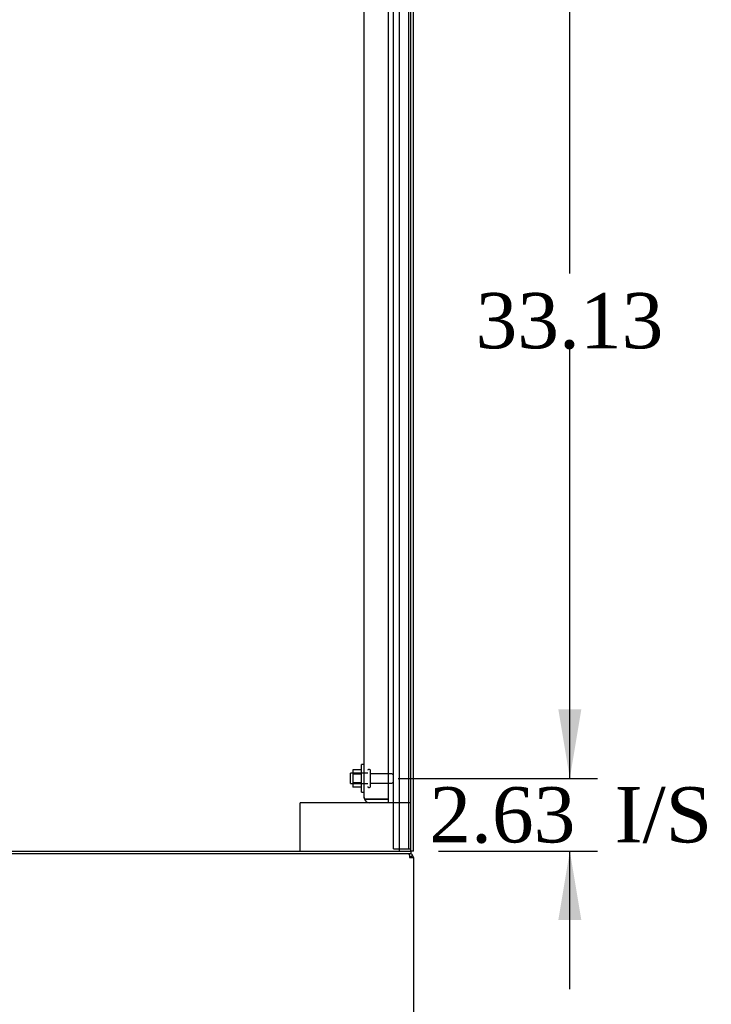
# Model space of a CAD drawing. Header units: inches. Extents: x 2 to 538, y -2 to 358.
# Tile 24 of 43: x 256 to 281, y 144 to 179. Entities that reach past the tile are written whole.
import ezdxf
from ezdxf.enums import TextEntityAlignment as Align
from ezdxf.lldxf.tags import DXFTag

# ---------------------------------------------------------------- set-up
doc = ezdxf.new("R2010")
doc.units = ezdxf.units.IN
doc.header["$MEASUREMENT"] = 0
for name, color, linetype in [('COM43135', 7, 'Continuous'), ('COM50669', 7, 'Continuous'), ('COM55602-2', 7, 'Continuous'), ('COM55605-2', 7, 'Continuous'), ('COM55738-23', 7, 'Continuous'), ('COM71182-2', 7, 'Continuous'), ('COM71183-4', 7, 'Continuous'), ('Default', 7, 'Continuous'), ('NTS166105', 7, 'Continuous'), ('STD26089', 7, 'Continuous'), ('WAF25059', 7, 'Continuous')]:
    doc.layers.add(name, color=color, linetype=linetype)
doc.styles.add('SEACAD_Times_New_Roman', font='times.ttf')
tags = doc.linetypes.add('HIDDEN2', pattern=[0.1875, 0.125, -0.0625]).pattern_tags.tags
tags[6:7] = [DXFTag(74, 4), DXFTag(75, 0), DXFTag(340, '0'), DXFTag(46, 0.0), DXFTag(50, 0.0), DXFTag(44, 0.0), DXFTag(45, 0.0)]
tags[4:5] = [DXFTag(74, 4), DXFTag(75, 0), DXFTag(340, '0'), DXFTag(46, 0.0), DXFTag(50, 0.0), DXFTag(44, 0.0), DXFTag(45, 0.0)]
doc.dimstyles.new('HAMMOND_(STH_-_540x360)', dxfattribs={"dimtxt": 2, "dimasz": 2.5, "dimexe": 1, "dimexo": 1, "dimgap": 0.5, "dimtad": 0, "dimtih": 1, "dimtoh": 1, "dimzin": 0, "dimdsep": 46, "dimtxsty": 'SEACAD_Times_New_Roman', "dimblk1": '_SE_FILLED', "dimblk2": '_SE_FILLED', "dimsah": 1, "dimcen": 1, "dimadec": 0, "dimazin": 0, "dimtfac": 0.8, "dimtofl": 0, "dimtmove": 0, "dimatfit": 3, "dimfxl": 0, "dimtolj": 1, "dimtzin": 0, "dimarcsym": 0})

# ---------------------------------------------------------------- blocks, each defined once
blk = doc.blocks.new('SE2')
at = {"layer": 'COM43135', "color": 7, "linetype": 'HIDDEN2'}
for p, q in [((268.881, 151.246), (268.881, 218.876)), ((269.756, 151.186), (269.756, 218.936)), ((268.881, 151.246), (268.881, 151.246)), ((268.881, 151.246), (268.881, 151.246)), ((268.984, 151.186), (268.917, 151.137)), ((269.066, 151.186), (268.917, 151.186)), ((268.984, 151.186), (269.066, 151.186)), ((269.066, 151.186), (269.066, 151.186)), ((269.756, 151.186), (269.066, 151.186)), ((269.066, 151.186), (269.756, 151.186)), ((269.756, 151.061), (269.066, 151.061)), ((269.756, 151.061), (269.756, 151.186))]:
    blk.add_line(p, q, dxfattribs=at)
for start, end in [(180, 180.0589), (180.1208, 216.194), (216.194, 270)]:
    blk.add_arc((269.066, 151.246), 0.185, start, end, dxfattribs=at)
blk.add_open_spline([(268.917, 151.186), (268.906, 151.196), (268.897, 151.206), (268.888, 151.221), (268.885, 151.226), (268.882, 151.236), (268.881, 151.241), (268.881, 151.246)], degree=3, knots=[0, 0, 0, 0, 0.5, 0.5, 0.75, 0.75, 1, 1, 1, 1], dxfattribs=at)
at = {"layer": 'COM50669', "color": 7, "linetype": 'HIDDEN2'}
for p, q in [((266.711, 151.061), (266.568, 151.061)), ((266.568, 149.311), (266.568, 151.061)), ((269.066, 151.061), (266.711, 151.061)), ((270.568, 151.061), (269.756, 151.061))]:
    blk.add_line(p, q, dxfattribs=at)
at = {"layer": 'COM55602-2', "color": 7, "linetype": 'Continuous'}
for p, q in [((270.52, 149.161), (270.52, 149.216)), ((270.52, 149.161), (270.52, 149.073)), ((270.52, 149.073), (270.663, 149.073)), ((270.558, 149.103), (270.634, 149.161)), ((270.663, 149.073), (270.663, 137.311))]:
    blk.add_line(p, q, dxfattribs=at)
for radius, start, end in [(0.143, 37.5839, 90), (0.048, 37.5838, 90), (0.048, 0, 37.5838), (0.143, 0, 37.5838)]:
    blk.add_arc((270.52, 149.073), radius, start, end, dxfattribs=at)
blk.add_open_spline([(270.52, 149.161), (270.511, 149.178), (270.501, 149.192), (270.482, 149.211), (270.473, 149.216), (270.463, 149.216)], degree=3, knots=[0, 0, 0, 0, 0.5, 0.5, 1, 1, 1, 1], dxfattribs=at)
at = {"layer": 'COM55605-2', "color": 7, "linetype": 'HIDDEN2'}
blk.add_line((270.163, 149.311), (270.163, 221.246), dxfattribs=at)
at = {"layer": 'COM55605-2', "color": 7, "linetype": 'Continuous'}
for q in [(270.663, 221.246), (270.568, 149.311)]:
    blk.add_line((270.663, 149.311), q, dxfattribs=at)
at = {"layer": 'COM55738-23', "color": 7, "linetype": 'HIDDEN2'}
for p, q in [((269.943, 149.393), (269.943, 221.143)), ((270.496, 149.393), (270.496, 221.143)), ((269.943, 149.393), (270.131, 149.393)), ((270.131, 149.393), (270.381, 149.393)), ((270.381, 149.393), (270.496, 149.393)), ((270.496, 149.393), (270.568, 149.393))]:
    blk.add_line(p, q, dxfattribs=at)
at = {"layer": 'COM71182-2', "color": 7, "linetype": 'Continuous'}
for p, q in [((270.568, 149.311), (270.568, 221.246)), ((246.07, 149.311), (270.568, 149.311))]:
    blk.add_line(p, q, dxfattribs=at)
at = {"layer": 'COM71183-4', "color": 7, "linetype": 'Continuous'}
for p, q in [((270.568, 149.311), (270.568, 149.216)), ((270.568, 149.216), (246.118, 149.216))]:
    blk.add_line(p, q, dxfattribs=at)
at = {"layer": 'NTS166105', "color": 7, "linetype": 'HIDDEN2'}
for p, q in [((268.465, 152.252), (268.465, 152.09)), ((268.785, 152.252), (268.465, 152.252)), ((268.465, 152.09), (268.465, 151.781)), ((268.785, 152.09), (268.465, 152.09)), ((268.465, 151.781), (268.465, 151.621)), ((268.785, 151.781), (268.465, 151.781)), ((268.785, 151.621), (268.465, 151.621))]:
    blk.add_line(p, q, dxfattribs=at)
at = {"layer": 'STD26089', "color": 7, "linetype": 'HIDDEN2'}
for p, q in [((268.381, 151.749), (268.381, 152.124)), ((269.006, 152.124), (268.381, 152.124)), ((269.076, 152.261), (269.036, 152.261)), ((269.106, 151.641), (269.106, 152.231)), ((269.883, 152.102), (269.106, 152.102)), ((268.381, 151.749), (269.006, 151.749)), ((269.106, 151.77), (269.883, 151.77)), ((269.036, 151.611), (269.076, 151.611))]:
    blk.add_line(p, q, dxfattribs=at)
for centre, radius, start, end in [((269.036, 152.231), 0.03, 90, 180), ((269.076, 152.231), 0.03, 0, 90), ((269.883, 152.042), 0.06, 0, 90), ((269.883, 151.83), 0.06, 270, 0), ((269.036, 151.641), 0.03, 180, 270), ((269.076, 151.641), 0.03, 270, 0)]:
    blk.add_arc(centre, radius, start, end, dxfattribs=at)
at = {"layer": 'WAF25059', "color": 7, "linetype": 'HIDDEN2'}
for p, q in [((268.785, 151.436), (268.785, 152.436)), ((268.881, 152.436), (268.785, 152.436)), ((268.785, 151.436), (268.881, 151.436))]:
    blk.add_line(p, q, dxfattribs=at)
blk = doc.blocks.new('DMBLK3134')
at = {"layer": 'Default', "linetype": 'Continuous'}
for points in [[(276.738, 154.436), (275.905, 154.436), (276.321, 151.936)], [(276.738, 146.811), (276.321, 149.311), (275.905, 146.811)]]:
    blk.add_hatch(color=7, dxfattribs=at).paths.add_polyline_path(points)
at = {"layer": 'Default', "color": 7, "linetype": 'Continuous'}
for p, q in [((276.321, 151.936), (276.321, 156.936)), ((270.106, 151.936), (277.321, 151.936)), ((271.568, 149.311), (277.321, 149.311)), ((276.321, 144.311), (276.321, 149.311))]:
    blk.add_line(p, q, dxfattribs=at)
at = {"layer": 'Default', "color": 7, "linetype": 'Continuous', "style": 'SEACAD_Times_New_Roman'}
for s, p in [('I/S', (277.945, 151.624)), ('2.63', (271.237, 151.624))]:
    blk.add_text(s, height=2, dxfattribs=at).set_placement(p, align=Align.TOP_LEFT)
blk = doc.blocks.new('_SE_FILLED')
at = {"color": 0}
blk.add_line((0, 0), (-1, 0), dxfattribs=at)
blk.add_solid([(0, 0), (-1, -0.1665), (-1, 0.1665), (0, 0)], dxfattribs=at)
blk = doc.blocks.new('DMBLK3135')
at = {"layer": 'Default', "linetype": 'Continuous'}
for points in [[(276.738, 182.561), (276.321, 185.061), (275.905, 182.561)], [(276.738, 154.436), (275.905, 154.436), (276.321, 151.936)]]:
    blk.add_hatch(color=7, dxfattribs=at).paths.add_polyline_path(points)
at = {"layer": 'Default', "color": 7, "linetype": 'Continuous'}
for p, q in [((270.106, 185.061), (277.321, 185.061)), ((276.321, 170.199), (276.321, 185.061)), ((276.321, 151.936), (276.321, 167.499)), ((270.106, 151.936), (277.321, 151.936))]:
    blk.add_line(p, q, dxfattribs=at)
at = {"layer": 'Default', "color": 7, "linetype": 'Continuous', "style": 'SEACAD_Times_New_Roman'}
blk.add_text('33.13', height=2, dxfattribs=at).set_placement((272.909, 169.499), align=Align.TOP_LEFT)

msp = doc.modelspace()

# ---------------------------------------------------------------- block references
at = {"layer": 'Default'}
msp.add_blockref('SE2', (0, 0), dxfattribs=at)

# ---------------------------------------------------------------- dimensions: what is measured, and where the dimension line sits
at = {"layer": 'Default', "color": 7, "linetype": 'Continuous'}
for base, p1, p2, text, picture, middle, dimtype in [((276.321226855, 151.936415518), (269.106404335, 151.936415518), (269.106404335, 185.061415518), '\\A1;<>', 'DMBLK3135', (276.321226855, 168.498915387), 161), ((276.321226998, 151.936415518), (270.568404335, 149.311415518), (269.106404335, 151.936415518), '\\A1;<> I/S', 'DMBLK3134', (276.321226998, 150.623915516), 160)]:
    dim = msp.add_linear_dim(base=base, p1=p1, p2=p2, angle=90, text=text, dimstyle='HAMMOND_(STH_-_540x360)', dxfattribs=at)
    dim.commit()
    dim.dimension.update_dxf_attribs({"geometry": picture, "text_midpoint": middle, "dimtype": dimtype})

doc.saveas('drawing.dxf')
